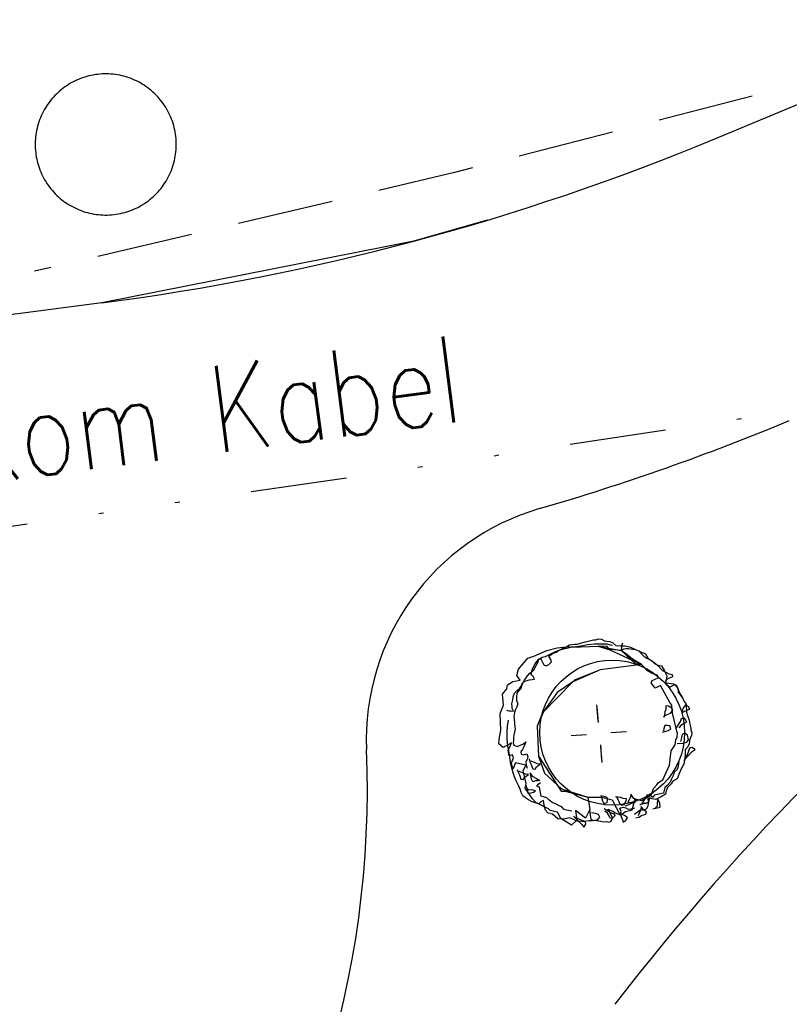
# Model space of a CAD drawing. Extents: x 446005 to 446745, y 447032 to 448234.
# Tile 55 of 127: x 446295 to 446311, y 447341 to 447361. Entities that reach past the tile are written whole.
import ezdxf

# ---------------------------------------------------------------- set-up
doc = ezdxf.new("R2010")
doc.units = 0
doc.header["$LTSCALE"] = 2
doc.header["$MEASUREMENT"] = 0
for name, pattern in [('AUSGEZOGEN', [0]), ('GESTRICH-X2', [1.5, 1, -0.5]), ('GETRENNTX3', [3.25, 1, -0.75, 0, -0.75, 0, -0.75])]:
    doc.linetypes.add(name, pattern=pattern)
for name, color, linetype in [('DB-Autohof', 15, 'CONTINUOUS'), ('FBRTOP', 250, 'AUSGEZOGEN'), ('STROMLTG', 4, 'AUSGEZOGEN'), ('TELEKOM', 4, 'GETRENNTX3')]:
    doc.layers.add(name, color=color, linetype=linetype)
doc.styles.add('ROMANS', font='romans.shx', dxfattribs={"width": 0.8})

msp = doc.modelspace()

# ---------------------------------------------------------------- linework, layer by layer
at = {"layer": 'DB-Autohof', "linetype": 'Continuous'}
for p, q in [((446309.135, 447358.941), (446315.165, 447361.445)), ((446295.872, 447360.157), (446295.83, 447360.137)), ((446295.914, 447360.175), (446295.872, 447360.157)), ((446295.957, 447360.193), (446295.914, 447360.175)), ((446296, 447360.208), (446295.957, 447360.193)), ((446296.044, 447360.223), (446296, 447360.208)), ((446296.088, 447360.236), (446296.044, 447360.223)), ((446296.133, 447360.247), (446296.088, 447360.236)), ((446296.177, 447360.258), (446296.133, 447360.247)), ((446296.223, 447360.267), (446296.177, 447360.258)), ((446296.268, 447360.274), (446296.223, 447360.267)), ((446296.314, 447360.28), (446296.268, 447360.274)), ((446296.36, 447360.285), (446296.314, 447360.28)), ((446296.405, 447360.288), (446296.36, 447360.285)), ((446296.451, 447360.289), (446296.405, 447360.288)), ((446296.497, 447360.29), (446296.451, 447360.289)), ((446296.544, 447360.288), (446296.497, 447360.29)), ((446296.589, 447360.286), (446296.544, 447360.288)), ((446296.635, 447360.282), (446296.589, 447360.286)), ((446296.681, 447360.276), (446296.635, 447360.282)), ((446296.727, 447360.269), (446296.681, 447360.276)), ((446296.772, 447360.261), (446296.727, 447360.269)), ((446296.817, 447360.251), (446296.772, 447360.261)), ((446296.861, 447360.24), (446296.817, 447360.251)), ((446296.906, 447360.227), (446296.861, 447360.24)), ((446296.95, 447360.213), (446296.906, 447360.227)), ((446296.993, 447360.198), (446296.95, 447360.213)), ((446297.036, 447360.181), (446296.993, 447360.198)), ((446297.078, 447360.163), (446297.036, 447360.181)), ((446297.12, 447360.143), (446297.078, 447360.163)), ((446297.161, 447360.123), (446297.12, 447360.143)), ((446295.56, 447359.963), (446295.524, 447359.934)), ((446295.596, 447359.992), (446295.56, 447359.963)), ((446295.633, 447360.019), (446295.596, 447359.992)), ((446295.671, 447360.045), (446295.633, 447360.019)), ((446295.71, 447360.07), (446295.671, 447360.045)), ((446295.749, 447360.094), (446295.71, 447360.07)), ((446295.79, 447360.116), (446295.749, 447360.094)), ((446295.83, 447360.137), (446295.79, 447360.116)), ((446297.202, 447360.101), (446297.161, 447360.123)), ((446297.241, 447360.077), (446297.202, 447360.101)), ((446297.28, 447360.053), (446297.241, 447360.077)), ((446297.318, 447360.027), (446297.28, 447360.053)), ((446297.356, 447360), (446297.318, 447360.027)), ((446297.392, 447359.972), (446297.356, 447360)), ((446297.428, 447359.943), (446297.392, 447359.972)), ((446297.463, 447359.913), (446297.428, 447359.943)), ((446295.333, 447359.735), (446295.305, 447359.698)), ((446295.363, 447359.77), (446295.333, 447359.735)), ((446295.393, 447359.805), (446295.363, 447359.77)), ((446295.424, 447359.839), (446295.393, 447359.805)), ((446295.457, 447359.872), (446295.424, 447359.839)), ((446295.49, 447359.903), (446295.457, 447359.872)), ((446295.524, 447359.934), (446295.49, 447359.903)), ((446297.496, 447359.882), (446297.463, 447359.913)), ((446297.529, 447359.849), (446297.496, 447359.882)), ((446297.561, 447359.816), (446297.529, 447359.849)), ((446297.591, 447359.781), (446297.561, 447359.816)), ((446297.621, 447359.746), (446297.591, 447359.781)), ((446297.649, 447359.71), (446297.621, 447359.746)), ((446295.205, 447359.544), (446295.183, 447359.504)), ((446295.228, 447359.584), (446295.205, 447359.544)), ((446295.253, 447359.623), (446295.228, 447359.584)), ((446295.278, 447359.661), (446295.253, 447359.623)), ((446295.305, 447359.698), (446295.278, 447359.661)), ((446297.677, 447359.673), (446297.649, 447359.71)), ((446297.703, 447359.635), (446297.677, 447359.673)), ((446297.727, 447359.596), (446297.703, 447359.635)), ((446297.751, 447359.556), (446297.727, 447359.596)), ((446297.773, 447359.516), (446297.751, 447359.556)), ((446295.108, 447359.335), (446295.093, 447359.292)), ((446295.125, 447359.378), (446295.108, 447359.335)), ((446295.143, 447359.421), (446295.125, 447359.378)), ((446295.162, 447359.462), (446295.143, 447359.421)), ((446295.183, 447359.504), (446295.162, 447359.462)), ((446297.795, 447359.475), (446297.773, 447359.516)), ((446297.814, 447359.434), (446297.795, 447359.475)), ((446297.833, 447359.392), (446297.814, 447359.434)), ((446297.85, 447359.349), (446297.833, 447359.392)), ((446297.866, 447359.306), (446297.85, 447359.349)), ((446295.055, 447359.159), (446295.045, 447359.114)), ((446295.066, 447359.204), (446295.055, 447359.159)), ((446295.079, 447359.248), (446295.066, 447359.204)), ((446295.093, 447359.292), (446295.079, 447359.248)), ((446297.88, 447359.262), (446297.866, 447359.306)), ((446297.893, 447359.218), (446297.88, 447359.262)), ((446297.905, 447359.173), (446297.893, 447359.218)), ((446297.915, 447359.128), (446297.905, 447359.173)), ((446297.924, 447359.083), (446297.915, 447359.128)), ((446295.02, 447358.932), (446295.017, 447358.886)), ((446295.024, 447358.978), (446295.02, 447358.932)), ((446295.03, 447359.024), (446295.024, 447358.978)), ((446295.037, 447359.069), (446295.03, 447359.024)), ((446295.045, 447359.114), (446295.037, 447359.069)), ((446297.932, 447359.038), (446297.924, 447359.083)), ((446297.938, 447358.992), (446297.932, 447359.038)), ((446297.942, 447358.946), (446297.938, 447358.992)), ((446297.945, 447358.9), (446297.942, 447358.946)), ((446295.017, 447358.886), (446295.016, 447358.84)), ((446295.016, 447358.84), (446295.016, 447358.794)), ((446295.016, 447358.794), (446295.018, 447358.748)), ((446295.018, 447358.748), (446295.021, 447358.702)), ((446297.939, 447358.67), (446297.943, 447358.716)), ((446297.943, 447358.716), (446297.946, 447358.762)), ((446297.947, 447358.854), (446297.945, 447358.9)), ((446297.946, 447358.762), (446297.947, 447358.808)), ((446297.947, 447358.808), (446297.947, 447358.854)), ((446295.021, 447358.702), (446295.026, 447358.656)), ((446295.026, 447358.656), (446295.032, 447358.611)), ((446295.032, 447358.611), (446295.039, 447358.565)), ((446295.039, 447358.565), (446295.048, 447358.52)), ((446295.048, 447358.52), (446295.058, 447358.475)), ((446297.908, 447358.489), (446297.918, 447358.534)), ((446297.918, 447358.534), (446297.927, 447358.579)), ((446297.927, 447358.579), (446297.934, 447358.625)), ((446297.934, 447358.625), (446297.939, 447358.67)), ((446295.058, 447358.475), (446295.07, 447358.43)), ((446295.07, 447358.43), (446295.083, 447358.386)), ((446295.083, 447358.386), (446295.097, 447358.343)), ((446295.097, 447358.343), (446295.113, 447358.299)), ((446297.838, 447358.27), (446297.855, 447358.313)), ((446297.855, 447358.313), (446297.87, 447358.356)), ((446297.87, 447358.356), (446297.884, 447358.4)), ((446297.884, 447358.4), (446297.897, 447358.444)), ((446297.897, 447358.444), (446297.908, 447358.489)), ((446295.113, 447358.299), (446295.13, 447358.257)), ((446295.13, 447358.257), (446295.149, 447358.214)), ((446295.149, 447358.214), (446295.169, 447358.173)), ((446295.169, 447358.173), (446295.19, 447358.132)), ((446295.19, 447358.132), (446295.212, 447358.092)), ((446297.735, 447358.064), (446297.758, 447358.104)), ((446297.758, 447358.104), (446297.78, 447358.145)), ((446297.78, 447358.145), (446297.801, 447358.186)), ((446297.801, 447358.186), (446297.82, 447358.227)), ((446297.82, 447358.227), (446297.838, 447358.27)), ((446295.212, 447358.092), (446295.236, 447358.052)), ((446295.236, 447358.052), (446295.261, 447358.013)), ((446295.261, 447358.013), (446295.287, 447357.976)), ((446295.287, 447357.976), (446295.314, 447357.938)), ((446295.314, 447357.938), (446295.342, 447357.902)), ((446295.342, 447357.902), (446295.372, 447357.867)), ((446297.601, 447357.878), (446297.63, 447357.913)), ((446297.63, 447357.913), (446297.658, 447357.95)), ((446297.658, 447357.95), (446297.685, 447357.987)), ((446297.685, 447357.987), (446297.71, 447358.025)), ((446297.71, 447358.025), (446297.735, 447358.064)), ((446295.372, 447357.867), (446295.402, 447357.832)), ((446295.402, 447357.832), (446295.434, 447357.799)), ((446295.434, 447357.799), (446295.467, 447357.767)), ((446295.467, 447357.767), (446295.501, 447357.735)), ((446295.501, 447357.735), (446295.535, 447357.705)), ((446295.535, 447357.705), (446295.571, 447357.676)), ((446297.404, 447357.685), (446297.439, 447357.714)), ((446297.439, 447357.714), (446297.473, 447357.745)), ((446297.473, 447357.745), (446297.507, 447357.777)), ((446297.507, 447357.777), (446297.539, 447357.809)), ((446297.539, 447357.809), (446297.57, 447357.843)), ((446297.57, 447357.843), (446297.601, 447357.878)), ((446295.571, 447357.676), (446295.607, 447357.648)), ((446295.607, 447357.648), (446295.645, 447357.621)), ((446295.645, 447357.621), (446295.683, 447357.595)), ((446295.683, 447357.595), (446295.722, 447357.571)), ((446295.722, 447357.571), (446295.762, 447357.548)), ((446295.762, 447357.548), (446295.802, 447357.526)), ((446295.802, 447357.526), (446295.843, 447357.505)), ((446295.843, 447357.505), (446295.885, 447357.485)), ((446295.885, 447357.485), (446295.927, 447357.467)), ((446297.049, 447357.473), (446297.091, 447357.491)), ((446297.091, 447357.491), (446297.133, 447357.511)), ((446297.133, 447357.511), (446297.174, 447357.532)), ((446297.174, 447357.532), (446297.214, 447357.555)), ((446297.214, 447357.555), (446297.253, 447357.578)), ((446297.253, 447357.578), (446297.292, 447357.603)), ((446297.292, 447357.603), (446297.33, 447357.629)), ((446297.33, 447357.629), (446297.367, 447357.656)), ((446297.367, 447357.656), (446297.404, 447357.685)), ((446295.927, 447357.467), (446295.97, 447357.451)), ((446295.97, 447357.451), (446296.014, 447357.435)), ((446296.014, 447357.435), (446296.057, 447357.421)), ((446296.057, 447357.421), (446296.102, 447357.409)), ((446296.102, 447357.409), (446296.146, 447357.397)), ((446296.146, 447357.397), (446296.191, 447357.388)), ((446296.191, 447357.388), (446296.237, 447357.379)), ((446296.237, 447357.379), (446296.282, 447357.372)), ((446296.282, 447357.372), (446296.328, 447357.367)), ((446296.328, 447357.367), (446296.374, 447357.362)), ((446296.374, 447357.362), (446296.42, 447357.36)), ((446296.42, 447357.36), (446296.466, 447357.359)), ((446296.466, 447357.359), (446296.512, 447357.359)), ((446296.512, 447357.359), (446296.558, 447357.36)), ((446296.558, 447357.36), (446296.604, 447357.364)), ((446296.604, 447357.364), (446296.65, 447357.368)), ((446296.65, 447357.368), (446296.695, 447357.374)), ((446296.695, 447357.374), (446296.741, 447357.382)), ((446296.741, 447357.382), (446296.786, 447357.39)), ((446296.786, 447357.39), (446296.831, 447357.401)), ((446296.831, 447357.401), (446296.875, 447357.412)), ((446296.875, 447357.412), (446296.919, 447357.425)), ((446296.919, 447357.425), (446296.963, 447357.44)), ((446296.963, 447357.44), (446297.006, 447357.456)), ((446297.006, 447357.456), (446297.049, 447357.473)), ((446304.406, 447357.25), (446302.881, 447356.816)), ((446302.881, 447356.816), (446296.402, 447355.534)), ((446296.402, 447355.534), (446287.774, 447354.413)), ((446296.402, 447355.534), (446287.774, 447354.413)), ((446306.348, 447348.465), (446306.453, 447348.497)), ((446306.453, 447348.497), (446306.536, 447348.516)), ((446306.536, 447348.516), (446306.618, 447348.535)), ((446306.618, 447348.535), (446306.666, 447348.539)), ((446306.666, 447348.539), (446306.712, 447348.555)), ((446306.712, 447348.555), (446306.784, 447348.549)), ((446306.784, 447348.549), (446306.847, 447348.518)), ((446306.847, 447348.518), (446306.896, 447348.51)), ((446306.896, 447348.51), (446306.956, 447348.503)), ((446306.956, 447348.503), (446307.019, 447348.473)), ((446305.375, 447348.199), (446305.646, 447348.315)), ((446305.646, 447348.315), (446305.863, 447348.368)), ((446305.784, 447348.276), (446305.863, 447348.306)), ((446305.784, 447348.276), (446305.863, 447348.306)), ((446305.837, 447348.278), (446305.905, 447348.32)), ((446305.863, 447348.368), (446306.094, 447348.399)), ((446305.863, 447348.306), (446305.942, 447348.336)), ((446305.863, 447348.306), (446305.942, 447348.336)), ((446305.905, 447348.32), (446305.985, 447348.362)), ((446305.942, 447348.336), (446306.023, 447348.354)), ((446305.942, 447348.336), (446306.023, 447348.354)), ((446305.985, 447348.362), (446306.055, 447348.392)), ((446306.023, 447348.354), (446306.091, 447348.371)), ((446306.023, 447348.354), (446306.091, 447348.371)), ((446306.055, 447348.392), (446306.111, 447348.433)), ((446306.091, 447348.371), (446306.16, 447348.389)), ((446306.091, 447348.371), (446306.16, 447348.389)), ((446306.094, 447348.399), (446306.16, 447348.384)), ((446306.111, 447348.433), (446306.171, 447348.438)), ((446306.16, 447348.389), (446306.264, 447348.398)), ((446306.16, 447348.389), (446306.264, 447348.398)), ((446306.16, 447348.384), (446306.531, 447348.397)), ((446306.171, 447348.438), (446306.23, 447348.443)), ((446306.23, 447348.443), (446306.278, 447348.447)), ((446306.264, 447348.398), (446306.391, 447348.42)), ((446306.264, 447348.398), (446306.391, 447348.42)), ((446306.278, 447348.447), (446306.348, 447348.465)), ((446306.391, 447348.42), (446306.494, 447348.44)), ((446306.391, 447348.42), (446306.494, 447348.44)), ((446306.494, 447348.44), (446306.634, 447348.452)), ((446306.494, 447348.44), (446306.634, 447348.452)), ((446306.531, 447348.397), (446306.713, 447348.404)), ((446306.634, 447348.452), (446306.774, 447348.452)), ((446306.634, 447348.452), (446306.774, 447348.452)), ((446306.713, 447348.404), (446306.953, 447348.331)), ((446306.901, 447348.397), (446306.713, 447348.404)), ((446306.713, 447348.404), (446307.188, 447348.315)), ((446306.774, 447348.452), (446306.891, 447348.45)), ((446306.774, 447348.452), (446306.891, 447348.45)), ((446306.891, 447348.45), (446306.962, 447348.433)), ((446306.891, 447348.45), (446306.962, 447348.433)), ((446306.953, 447348.331), (446306.901, 447348.397)), ((446306.999, 447348.335), (446306.953, 447348.331)), ((446306.953, 447348.331), (446307.61, 447348.024)), ((446306.962, 447348.433), (446307.01, 447348.425)), ((446306.962, 447348.433), (446307.01, 447348.425)), ((446307.188, 447348.315), (446306.999, 447348.335)), ((446307.019, 447348.473), (446307.083, 447348.418)), ((446307.083, 447348.418), (446307.167, 447348.413)), ((446307.167, 447348.413), (446307.264, 447348.409)), ((446307.312, 447348.232), (446307.188, 447348.315)), ((446307.188, 447348.315), (446307.482, 447348.046)), ((446307.201, 447348.371), (446307.194, 447348.323)), ((446307.201, 447348.371), (446307.194, 447348.323)), ((446307.194, 447348.323), (446307.25, 447348.351)), ((446307.194, 447348.323), (446307.25, 447348.351)), ((446307.217, 447348.466), (446307.197, 447348.417)), ((446307.217, 447348.466), (446307.197, 447348.417)), ((446307.197, 447348.417), (446307.201, 447348.371)), ((446307.197, 447348.417), (446307.201, 447348.371)), ((446307.25, 447348.351), (446307.296, 447348.355)), ((446307.25, 447348.351), (446307.296, 447348.355)), ((446307.264, 447348.409), (446307.385, 447348.384)), ((446307.296, 447348.355), (446307.342, 447348.359)), ((446307.296, 447348.355), (446307.342, 447348.359)), ((446307.342, 447348.359), (446307.426, 447348.343)), ((446307.342, 447348.359), (446307.426, 447348.343)), ((446307.385, 447348.384), (446307.486, 447348.332)), ((446307.426, 447348.343), (446307.485, 447348.336)), ((446307.426, 447348.343), (446307.485, 447348.336)), ((446307.485, 447348.336), (446307.557, 447348.307)), ((446307.485, 447348.336), (446307.557, 447348.307)), ((446307.486, 447348.332), (446307.61, 447348.283)), ((446307.557, 447348.307), (446307.608, 447348.253)), ((446307.557, 447348.307), (446307.608, 447348.253)), ((446307.61, 447348.283), (446307.697, 447348.242)), ((446305.059, 447347.927), (446305.25, 447348.153)), ((446305.25, 447348.153), (446305.375, 447348.199)), ((446305.396, 447348.021), (446305.438, 447348.083)), ((446305.396, 447348.021), (446305.438, 447348.083)), ((446305.438, 447348.083), (446305.48, 447348.133)), ((446305.438, 447348.083), (446305.48, 447348.133)), ((446305.459, 447348.067), (446305.477, 447348.14)), ((446305.477, 447348.14), (446305.524, 447348.144)), ((446305.48, 447348.133), (446305.547, 447348.174)), ((446305.48, 447348.133), (446305.547, 447348.174)), ((446305.524, 447348.144), (446305.554, 447348.075)), ((446305.547, 447348.174), (446305.616, 447348.191)), ((446305.547, 447348.174), (446305.616, 447348.191)), ((446305.616, 447348.191), (446305.672, 447348.219)), ((446305.616, 447348.191), (446305.672, 447348.219)), ((446305.672, 447348.219), (446305.784, 447348.276)), ((446305.672, 447348.219), (446305.784, 447348.276)), ((446305.688, 447348.194), (446305.733, 447348.233)), ((446305.73, 447348.125), (446305.688, 447348.194)), ((446305.69, 447348.026), (446305.746, 447348.079)), ((446305.746, 447348.079), (446305.73, 447348.125)), ((446305.733, 447348.233), (446305.778, 447348.261)), ((446305.778, 447348.261), (446305.837, 447348.278)), ((446307.425, 447348.137), (446307.312, 447348.232)), ((446307.61, 447348.024), (446307.425, 447348.137)), ((446307.608, 447348.253), (446307.66, 447348.199)), ((446307.608, 447348.253), (446307.66, 447348.199)), ((446307.66, 447348.199), (446307.721, 447348.157)), ((446307.66, 447348.199), (446307.721, 447348.157)), ((446307.697, 447348.242), (446307.752, 447348.151)), ((446307.721, 447348.157), (446307.819, 447348.107)), ((446307.721, 447348.157), (446307.819, 447348.107)), ((446307.752, 447348.151), (446307.803, 447348.119)), ((446307.803, 447348.119), (446307.881, 447348.042)), ((446307.819, 447348.107), (446307.906, 447348.044)), ((446307.819, 447348.107), (446307.906, 447348.044)), ((446305.023, 447347.796), (446305.059, 447347.927)), ((446305.287, 447347.837), (446305.376, 447347.916)), ((446305.32, 447347.816), (446305.337, 447347.888)), ((446305.32, 447347.816), (446305.337, 447347.888)), ((446305.337, 447347.888), (446305.356, 447347.948)), ((446305.337, 447347.888), (446305.356, 447347.948)), ((446305.356, 447347.948), (446305.396, 447348.021)), ((446305.356, 447347.948), (446305.396, 447348.021)), ((446305.376, 447347.916), (446305.428, 447348.004)), ((446305.428, 447348.004), (446305.459, 447348.067)), ((446305.554, 447348.075), (446305.583, 447348.017)), ((446305.583, 447348.017), (446305.633, 447347.997)), ((446305.633, 447347.997), (446305.69, 447348.026)), ((446306.757, 447347.913), (446306.189, 447347.661)), ((446306.757, 447347.913), (446306.218, 447347.701)), ((446307.61, 447348.024), (446306.757, 447347.913)), ((446307.61, 447348.024), (446306.757, 447347.913)), ((446307.482, 447348.046), (446307.61, 447348.024)), ((446307.737, 447347.894), (446307.61, 447348.024)), ((446307.823, 447347.843), (446307.737, 447347.894)), ((446307.881, 447348.042), (446307.956, 447348.012)), ((446307.906, 447348.044), (446307.956, 447348.002)), ((446307.906, 447348.044), (446307.956, 447348.002)), ((446307.956, 447348.012), (446308.029, 447347.994)), ((446307.956, 447348.002), (446308.034, 447347.915)), ((446307.956, 447348.002), (446308.034, 447347.915)), ((446308.029, 447347.994), (446308.085, 447347.903)), ((446308.034, 447347.915), (446308.12, 447347.863)), ((446308.034, 447347.915), (446308.12, 447347.863)), ((446308.085, 447347.903), (446308.113, 447347.845)), ((446304.829, 447347.604), (446304.94, 447347.672)), ((446304.94, 447347.672), (446305.09, 447347.696)), ((446305.09, 447347.696), (446305.023, 447347.796)), ((446305.126, 447347.625), (446305.191, 447347.677)), ((446305.126, 447347.625), (446305.191, 447347.677)), ((446305.127, 447347.596), (446305.179, 447347.696)), ((446305.179, 447347.696), (446305.243, 447347.785)), ((446305.191, 447347.677), (446305.237, 447347.692)), ((446305.191, 447347.677), (446305.237, 447347.692)), ((446305.237, 447347.692), (446305.282, 447347.708)), ((446305.237, 447347.692), (446305.282, 447347.708)), ((446305.243, 447347.785), (446305.287, 447347.837)), ((446305.282, 447347.708), (446305.34, 447347.713)), ((446305.282, 447347.708), (446305.34, 447347.713)), ((446305.359, 447347.773), (446305.32, 447347.816)), ((446305.359, 447347.773), (446305.32, 447347.816)), ((446305.34, 447347.713), (446305.387, 447347.717)), ((446305.34, 447347.713), (446305.387, 447347.717)), ((446305.387, 447347.717), (446305.359, 447347.773)), ((446305.387, 447347.717), (446305.359, 447347.773)), ((446306.218, 447347.701), (446306.189, 447347.661)), ((446307.817, 447347.644), (446307.836, 447347.692)), ((446307.956, 447347.795), (446307.823, 447347.843)), ((446307.836, 447347.692), (446307.96, 447347.749)), ((446307.96, 447347.749), (446307.956, 447347.795)), ((446308.124, 447347.714), (446308.106, 447347.653)), ((446308.113, 447347.845), (446308.142, 447347.788)), ((446308.133, 447347.713), (446308.113, 447347.664)), ((446308.133, 447347.713), (446308.113, 447347.664)), ((446308.12, 447347.863), (446308.181, 447347.833)), ((446308.12, 447347.863), (446308.181, 447347.833)), ((446308.142, 447347.788), (446308.124, 447347.714)), ((446308.189, 447347.741), (446308.133, 447347.713)), ((446308.189, 447347.741), (446308.133, 447347.713)), ((446308.181, 447347.833), (446308.252, 447347.816)), ((446308.181, 447347.833), (446308.252, 447347.816)), ((446308.256, 447347.77), (446308.189, 447347.741)), ((446308.256, 447347.77), (446308.189, 447347.741)), ((446308.252, 447347.816), (446308.256, 447347.77)), ((446308.252, 447347.816), (446308.256, 447347.77)), ((446304.727, 447347.409), (446304.817, 447347.517)), ((446304.817, 447347.517), (446304.829, 447347.604)), ((446304.973, 447347.427), (446305.029, 447347.48)), ((446305.068, 447347.484), (446305.023, 447347.43)), ((446305.068, 447347.484), (446305.023, 447347.43)), ((446305.029, 447347.48), (446305.084, 447347.532)), ((446305.114, 447347.537), (446305.068, 447347.484)), ((446305.114, 447347.537), (446305.068, 447347.484)), ((446305.084, 447347.532), (446305.127, 447347.596)), ((446305.118, 447347.577), (446305.114, 447347.537)), ((446305.118, 447347.577), (446305.114, 447347.537)), ((446305.118, 447347.577), (446305.126, 447347.625)), ((446305.118, 447347.577), (446305.126, 447347.625)), ((446306.189, 447347.661), (446305.555, 447347.021)), ((446306.189, 447347.661), (446305.864, 447347.442)), ((446307.896, 447347.533), (446307.817, 447347.644)), ((446308.008, 447347.59), (446307.896, 447347.533)), ((446308.202, 447347.232), (446308.008, 447347.59)), ((446308.106, 447347.653), (446308.179, 447347.635)), ((446308.113, 447347.664), (446308.141, 447347.608)), ((446308.113, 447347.664), (446308.141, 447347.608)), ((446308.141, 447347.608), (446308.193, 447347.554)), ((446308.141, 447347.608), (446308.193, 447347.554)), ((446308.179, 447347.635), (446308.276, 447347.619)), ((446308.193, 447347.554), (446308.238, 447347.57)), ((446308.193, 447347.554), (446308.238, 447347.57)), ((446308.238, 447347.57), (446308.305, 447347.61)), ((446308.238, 447347.57), (446308.305, 447347.61)), ((446308.276, 447347.619), (446308.339, 447347.589)), ((446308.305, 447347.61), (446308.343, 447347.567)), ((446308.305, 447347.61), (446308.343, 447347.567)), ((446308.339, 447347.589), (446308.367, 447347.531)), ((446308.343, 447347.567), (446308.37, 447347.522)), ((446308.343, 447347.567), (446308.37, 447347.522)), ((446308.367, 447347.531), (446308.374, 447347.448)), ((446308.37, 447347.522), (446308.387, 447347.465)), ((446308.37, 447347.522), (446308.387, 447347.465)), ((446308.387, 447347.465), (446308.427, 447347.398)), ((446308.387, 447347.465), (446308.427, 447347.398)), ((446304.746, 447347.179), (446304.727, 447347.409)), ((446304.92, 447347.207), (446304.937, 447347.292)), ((446304.937, 447347.292), (446304.944, 447347.353)), ((446304.944, 447347.353), (446304.973, 447347.427)), ((446305.023, 447347.43), (446305.013, 447347.346)), ((446305.023, 447347.43), (446305.013, 447347.346)), ((446305.013, 447347.346), (446305.019, 447347.28)), ((446305.013, 447347.346), (446305.019, 447347.28)), ((446305.019, 447347.28), (446305.042, 447347.199)), ((446305.019, 447347.28), (446305.042, 447347.199)), ((446305.864, 447347.442), (446305.581, 447347.056)), ((446308.374, 447347.448), (446308.415, 447347.391)), ((446308.415, 447347.391), (446308.456, 447347.335)), ((446308.427, 447347.398), (446308.469, 447347.32)), ((446308.427, 447347.398), (446308.469, 447347.32)), ((446308.469, 447347.32), (446308.498, 447347.252)), ((446308.469, 447347.32), (446308.498, 447347.252)), ((446304.677, 447347.007), (446304.746, 447347.179)), ((446304.811, 447347.078), (446304.86, 447347.058)), ((446304.86, 447347.058), (446304.908, 447347.062)), ((446304.908, 447347.062), (446304.957, 447347.054)), ((446304.924, 447347.159), (446304.92, 447347.207)), ((446304.928, 447347.112), (446304.924, 447347.159)), ((446304.957, 447347.054), (446304.928, 447347.112)), ((446304.986, 447347.078), (446304.974, 447347.027)), ((446304.986, 447347.078), (446304.974, 447347.027)), ((446305.015, 447347.13), (446304.986, 447347.078)), ((446305.015, 447347.13), (446304.986, 447347.078)), ((446305.042, 447347.199), (446305.015, 447347.13)), ((446305.042, 447347.199), (446305.015, 447347.13)), ((446305.581, 447347.056), (446305.443, 447346.743)), ((446306.716, 447346.86), (446306.688, 447347.188)), ((446306.719, 447346.818), (446306.693, 447347.138)), ((446308.117, 447347.091), (446308.097, 447347.041)), ((446308.122, 447347.163), (446308.117, 447347.091)), ((446308.171, 447347.155), (446308.122, 447347.163)), ((446308.247, 447347.114), (446308.171, 447347.155)), ((446308.241, 447347.177), (446308.202, 447347.232)), ((446308.219, 447347.015), (446308.262, 447347.067)), ((446308.255, 447347.014), (446308.241, 447347.177)), ((446308.262, 447347.067), (446308.247, 447347.114)), ((446308.465, 447347.084), (446308.457, 447347.035)), ((446308.484, 447347.133), (446308.465, 447347.084)), ((446308.469, 447347.036), (446308.573, 447347.081)), ((446308.528, 447347.185), (446308.484, 447347.133)), ((446308.498, 447347.252), (446308.538, 447347.197)), ((446308.498, 447347.252), (446308.538, 447347.197)), ((446308.592, 447347.142), (446308.528, 447347.185)), ((446308.538, 447347.197), (446308.543, 447347.139)), ((446308.538, 447347.197), (446308.543, 447347.139)), ((446308.543, 447347.139), (446308.547, 447347.081)), ((446308.543, 447347.139), (446308.547, 447347.081)), ((446308.547, 447347.081), (446308.551, 447347.035)), ((446308.547, 447347.081), (446308.551, 447347.035)), ((446308.573, 447347.081), (446308.619, 447347.097)), ((446308.619, 447347.097), (446308.592, 447347.142)), ((446304.69, 447346.659), (446304.677, 447347.007)), ((446304.845, 447346.817), (446304.853, 447346.866)), ((446304.974, 447347.027), (446304.964, 447346.944)), ((446304.974, 447347.027), (446304.964, 447346.944)), ((446304.964, 447346.944), (446304.968, 447346.894)), ((446304.964, 447346.944), (446304.968, 447346.894)), ((446304.968, 447346.894), (446304.977, 447346.795)), ((446304.968, 447346.894), (446304.977, 447346.795)), ((446305.555, 447347.021), (446305.443, 447346.743)), ((446308.069, 447346.943), (446308.149, 447346.986)), ((446308.09, 447346.981), (446308.082, 447346.932)), ((446308.097, 447347.041), (446308.09, 447346.981)), ((446308.149, 447346.986), (446308.219, 447347.015)), ((446308.345, 447346.636), (446308.255, 447347.014)), ((446308.425, 447346.841), (446308.444, 447346.902)), ((446308.444, 447346.902), (446308.49, 447346.918)), ((446308.49, 447346.918), (446308.53, 447346.874)), ((446308.53, 447346.874), (446308.546, 447346.827)), ((446308.551, 447347.035), (446308.569, 447346.966)), ((446308.551, 447347.035), (446308.569, 447346.966)), ((446308.569, 447346.966), (446308.601, 447346.864)), ((446308.569, 447346.966), (446308.601, 447346.864)), ((446308.601, 447346.864), (446308.619, 447346.784)), ((446308.601, 447346.864), (446308.619, 447346.784)), ((446304.655, 447346.474), (446304.69, 447346.659)), ((446304.825, 447346.624), (446304.827, 447346.744)), ((446304.827, 447346.744), (446304.845, 447346.817)), ((446304.986, 447346.68), (446304.963, 447346.561)), ((446304.986, 447346.68), (446304.963, 447346.561)), ((446304.977, 447346.795), (446304.982, 447346.729)), ((446304.977, 447346.795), (446304.982, 447346.729)), ((446304.982, 447346.729), (446304.986, 447346.68)), ((446304.982, 447346.729), (446304.986, 447346.68)), ((446305.443, 447346.743), (446305.474, 447346.121)), ((446305.443, 447346.743), (446305.474, 447346.121)), ((446308.048, 447346.618), (446308.165, 447346.651)), ((446308.078, 447346.692), (446308.07, 447346.644)), ((446308.097, 447346.754), (446308.078, 447346.692)), ((446308.156, 447346.759), (446308.097, 447346.754)), ((446308.205, 447346.751), (446308.156, 447346.759)), ((446308.165, 447346.651), (446308.223, 447346.68)), ((446308.223, 447346.68), (446308.205, 447346.751)), ((446308.33, 447346.689), (446308.425, 447346.841)), ((446308.432, 447346.758), (446308.388, 447346.706)), ((446308.5, 447346.799), (446308.432, 447346.758)), ((446308.546, 447346.827), (446308.5, 447346.799)), ((446308.619, 447346.784), (446308.637, 447346.703)), ((446308.619, 447346.784), (446308.637, 447346.703)), ((446308.637, 447346.703), (446308.641, 447346.657)), ((446308.637, 447346.703), (446308.641, 447346.657)), ((446308.641, 447346.657), (446308.657, 447346.611)), ((446308.641, 447346.657), (446308.657, 447346.611)), ((446304.647, 447346.373), (446304.655, 447346.474)), ((446304.825, 447346.48), (446304.825, 447346.624)), ((446304.837, 447346.337), (446304.825, 447346.48)), ((446304.956, 447346.445), (446304.944, 447346.394)), ((446304.956, 447346.445), (446304.944, 447346.394)), ((446304.963, 447346.561), (446304.952, 447346.494)), ((446304.963, 447346.561), (446304.952, 447346.494)), ((446304.952, 447346.494), (446304.956, 447346.445)), ((446304.952, 447346.494), (446304.956, 447346.445)), ((446306.473, 447346.566), (446306.153, 447346.539)), ((446306.473, 447346.566), (446306.153, 447346.539)), ((446306.975, 447346.608), (446307.303, 447346.635)), ((446308.31, 447346.353), (446308.325, 447346.459)), ((446308.325, 447346.459), (446308.355, 447346.52)), ((446308.36, 447346.591), (446308.345, 447346.636)), ((446308.355, 447346.52), (446308.36, 447346.591)), ((446308.441, 447346.507), (446308.424, 447346.422)), ((446308.46, 447346.568), (446308.441, 447346.507)), ((446308.517, 447346.597), (446308.46, 447346.568)), ((446308.569, 447346.553), (446308.517, 447346.597)), ((446308.557, 447346.409), (446308.589, 447346.459)), ((446308.589, 447346.459), (446308.569, 447346.553)), ((446308.621, 447346.48), (446308.613, 447346.433)), ((446308.621, 447346.48), (446308.613, 447346.433)), ((446308.651, 447346.541), (446308.621, 447346.48)), ((446308.651, 447346.541), (446308.621, 447346.48)), ((446308.657, 447346.611), (446308.651, 447346.541)), ((446308.657, 447346.611), (446308.651, 447346.541)), ((446304.736, 447346.298), (446304.647, 447346.373)), ((446304.911, 447346.395), (446304.736, 447346.298)), ((446304.858, 447346.231), (446304.837, 447346.337)), ((446304.841, 447346.24), (446304.911, 447346.395)), ((446304.867, 447346.126), (446304.841, 447346.24)), ((446304.944, 447346.394), (446304.964, 447346.346)), ((446304.944, 447346.394), (446304.964, 447346.346)), ((446304.964, 447346.346), (446305.033, 447346.318)), ((446304.964, 447346.346), (446305.033, 447346.318)), ((446305.033, 447346.318), (446305.161, 447346.379)), ((446305.033, 447346.318), (446305.161, 447346.379)), ((446305.138, 447346.26), (446305.109, 447346.208)), ((446305.138, 447346.26), (446305.109, 447346.208)), ((446305.166, 447346.313), (446305.138, 447346.26)), ((446305.166, 447346.313), (446305.138, 447346.26)), ((446305.161, 447346.379), (446305.208, 447346.416)), ((446305.161, 447346.379), (446305.208, 447346.416)), ((446305.208, 447346.416), (446305.166, 447346.313)), ((446305.208, 447346.416), (446305.166, 447346.313)), ((446306.758, 447346.355), (446306.785, 447346.035)), ((446306.759, 447346.315), (446306.787, 447345.988)), ((446308.227, 447346.229), (446308.31, 447346.353)), ((446308.356, 447346.38), (446308.475, 447346.39)), ((446308.475, 447346.39), (446308.557, 447346.409)), ((446308.524, 447346.25), (446308.519, 447346.168)), ((446308.524, 447346.25), (446308.519, 447346.168)), ((446308.577, 447346.313), (446308.524, 447346.25)), ((446308.577, 447346.313), (446308.524, 447346.25)), ((446308.595, 447346.244), (446308.576, 447346.183)), ((446308.607, 447346.373), (446308.577, 447346.313)), ((446308.607, 447346.373), (446308.577, 447346.313)), ((446308.615, 447346.294), (446308.595, 447346.244)), ((446308.613, 447346.433), (446308.607, 447346.373)), ((446308.613, 447346.433), (446308.607, 447346.373)), ((446308.662, 447346.298), (446308.615, 447346.294)), ((446308.726, 447346.255), (446308.662, 447346.298)), ((446308.669, 447346.214), (446308.726, 447346.255)), ((446304.881, 447346.101), (446304.858, 447346.231)), ((446304.932, 447346.148), (446304.867, 447346.126)), ((446304.889, 447345.994), (446304.881, 447346.101)), ((446304.912, 447345.98), (446304.954, 447346.083)), ((446304.954, 447346.083), (446304.932, 447346.148)), ((446305.109, 447346.208), (446305.113, 447346.159)), ((446305.109, 447346.208), (446305.113, 447346.159)), ((446305.113, 447346.159), (446305.164, 447346.146)), ((446305.113, 447346.159), (446305.164, 447346.146)), ((446305.164, 447346.146), (446305.228, 447346.168)), ((446305.164, 447346.146), (446305.228, 447346.168)), ((446305.238, 447346.053), (446305.209, 447346.001)), ((446305.238, 447346.053), (446305.209, 447346.001)), ((446305.228, 447346.168), (446305.25, 447346.104)), ((446305.228, 447346.168), (446305.25, 447346.104)), ((446305.25, 447346.104), (446305.238, 447346.053)), ((446305.25, 447346.104), (446305.238, 447346.053)), ((446305.278, 447346.061), (446305.295, 447346.004)), ((446305.278, 447346.061), (446305.295, 447346.004)), ((446305.474, 447346.121), (446305.599, 447345.766)), ((446305.474, 447346.121), (446305.944, 447345.396)), ((446308.193, 447345.934), (446308.227, 447346.229)), ((446308.515, 447346.074), (446308.49, 447345.955)), ((446308.515, 447346.074), (446308.49, 447345.955)), ((446308.493, 447346.032), (446308.669, 447346.214)), ((446308.519, 447346.168), (446308.515, 447346.074)), ((446308.519, 447346.168), (446308.515, 447346.074)), ((446308.545, 447346.12), (446308.525, 447346.071)), ((446308.576, 447346.183), (446308.545, 447346.12)), ((446304.907, 447345.924), (446304.889, 447345.994)), ((446304.925, 447345.853), (446304.907, 447345.924)), ((446304.94, 447345.85), (446304.912, 447345.98)), ((446304.944, 447345.771), (446304.925, 447345.853)), ((446304.998, 447345.983), (446304.94, 447345.85)), ((446305.213, 447345.931), (446304.998, 447345.983)), ((446305.033, 447345.846), (446305.05, 447345.789)), ((446305.033, 447345.846), (446305.05, 447345.789)), ((446305.153, 447345.812), (446305.213, 447345.931)), ((446305.209, 447346.001), (446305.215, 447345.935)), ((446305.209, 447346.001), (446305.215, 447345.935)), ((446305.215, 447345.935), (446305.237, 447345.87)), ((446305.215, 447345.935), (446305.237, 447345.87)), ((446305.295, 447346.004), (446305.323, 447345.947)), ((446305.295, 447346.004), (446305.323, 447345.947)), ((446305.39, 447345.988), (446305.317, 447346.017)), ((446305.39, 447345.988), (446305.317, 447346.017)), ((446305.323, 447345.947), (446305.338, 447345.902)), ((446305.323, 447345.947), (446305.338, 447345.902)), ((446305.338, 447345.902), (446305.354, 447345.857)), ((446305.338, 447345.902), (446305.354, 447345.857)), ((446305.354, 447345.857), (446305.401, 447345.849)), ((446305.354, 447345.857), (446305.401, 447345.849)), ((446305.451, 447345.958), (446305.39, 447345.988)), ((446305.451, 447345.958), (446305.39, 447345.988)), ((446305.401, 447345.849), (446305.432, 447345.898)), ((446305.401, 447345.849), (446305.432, 447345.898)), ((446305.432, 447345.898), (446305.51, 447345.951)), ((446305.432, 447345.898), (446305.51, 447345.951)), ((446305.51, 447345.951), (446305.451, 447345.958)), ((446305.51, 447345.951), (446305.451, 447345.958)), ((446308.055, 447345.631), (446308.193, 447345.934)), ((446308.351, 447345.841), (446308.293, 447345.784)), ((446308.368, 447345.884), (446308.351, 447345.841)), ((446308.375, 447345.926), (446308.368, 447345.884)), ((446308.39, 447346), (446308.375, 447345.926)), ((446308.44, 447345.857), (446308.391, 447345.736)), ((446308.44, 447345.857), (446308.391, 447345.736)), ((446308.49, 447345.955), (446308.44, 447345.857)), ((446308.49, 447345.955), (446308.44, 447345.857)), ((446304.975, 447345.69), (446304.944, 447345.771)), ((446305.006, 447345.609), (446304.975, 447345.69)), ((446305.05, 447345.789), (446305.078, 447345.733)), ((446305.05, 447345.789), (446305.078, 447345.733)), ((446305.144, 447345.774), (446305.072, 447345.802)), ((446305.144, 447345.774), (446305.072, 447345.802)), ((446305.078, 447345.733), (446305.093, 447345.687)), ((446305.078, 447345.733), (446305.093, 447345.687)), ((446305.093, 447345.687), (446305.109, 447345.642)), ((446305.093, 447345.687), (446305.109, 447345.642)), ((446305.109, 447345.642), (446305.156, 447345.634)), ((446305.109, 447345.642), (446305.156, 447345.634)), ((446305.205, 447345.744), (446305.144, 447345.774)), ((446305.205, 447345.744), (446305.144, 447345.774)), ((446305.22, 447345.55), (446305.153, 447345.812)), ((446305.156, 447345.634), (446305.187, 447345.684)), ((446305.156, 447345.634), (446305.187, 447345.684)), ((446305.187, 447345.684), (446305.264, 447345.737)), ((446305.187, 447345.684), (446305.264, 447345.737)), ((446305.264, 447345.737), (446305.205, 447345.744)), ((446305.264, 447345.737), (446305.205, 447345.744)), ((446305.291, 447345.77), (446305.343, 447345.704)), ((446305.291, 447345.77), (446305.343, 447345.704)), ((446305.321, 447345.69), (446305.306, 447345.736)), ((446305.321, 447345.69), (446305.306, 447345.736)), ((446305.325, 447345.644), (446305.321, 447345.69)), ((446305.325, 447345.644), (446305.321, 447345.69)), ((446305.353, 447345.588), (446305.325, 447345.644)), ((446305.353, 447345.588), (446305.325, 447345.644)), ((446305.343, 447345.704), (446305.429, 447345.653)), ((446305.343, 447345.704), (446305.429, 447345.653)), ((446305.429, 447345.653), (446305.503, 447345.612)), ((446305.429, 447345.653), (446305.503, 447345.612)), ((446305.599, 447345.766), (446305.954, 447345.438)), ((446307.966, 447345.576), (446308.055, 447345.631)), ((446308.241, 447345.665), (446308.206, 447345.579)), ((446308.277, 447345.731), (446308.241, 447345.665)), ((446308.352, 447345.651), (446308.263, 447345.597)), ((446308.352, 447345.651), (446308.263, 447345.597)), ((446308.293, 447345.784), (446308.277, 447345.731)), ((446308.391, 447345.736), (446308.352, 447345.651)), ((446308.391, 447345.736), (446308.352, 447345.651)), ((446305.063, 447345.494), (446305.006, 447345.609)), ((446305.092, 447345.436), (446305.063, 447345.494)), ((446305.11, 447345.366), (446305.092, 447345.436)), ((446305.198, 447345.457), (446305.22, 447345.55)), ((446305.348, 447345.236), (446305.198, 447345.457)), ((446305.216, 447345.501), (446305.252, 447345.352)), ((446305.216, 447345.501), (446305.252, 447345.352)), ((446305.271, 447345.412), (446305.232, 447345.456)), ((446305.271, 447345.412), (446305.232, 447345.456)), ((446305.34, 447345.418), (446305.271, 447345.412)), ((446305.34, 447345.418), (446305.271, 447345.412)), ((446305.412, 447345.401), (446305.34, 447345.418)), ((446305.412, 447345.401), (446305.34, 447345.418)), ((446305.41, 447345.604), (446305.353, 447345.588)), ((446305.41, 447345.604), (446305.353, 447345.588)), ((446305.456, 447345.608), (446305.41, 447345.604)), ((446305.456, 447345.608), (446305.41, 447345.604)), ((446305.442, 447345.494), (446305.478, 447345.548)), ((446305.442, 447345.494), (446305.478, 447345.548)), ((446305.494, 447345.478), (446305.442, 447345.494)), ((446305.494, 447345.478), (446305.442, 447345.494)), ((446305.503, 447345.612), (446305.456, 447345.608)), ((446305.503, 447345.612), (446305.456, 447345.608)), ((446305.478, 447345.548), (446305.517, 447345.571)), ((446305.478, 447345.548), (446305.517, 447345.571)), ((446305.53, 447345.288), (446305.494, 447345.478)), ((446305.53, 447345.288), (446305.494, 447345.478)), ((446305.954, 447345.438), (446306.497, 447345.267)), ((446307.813, 447345.307), (446307.86, 447345.451)), ((446307.86, 447345.451), (446307.935, 447345.527)), ((446307.935, 447345.527), (446307.966, 447345.576)), ((446308.101, 447345.466), (446308.07, 447345.349)), ((446308.15, 447345.512), (446308.101, 447345.466)), ((446308.156, 447345.471), (446308.127, 447345.399)), ((446308.156, 447345.471), (446308.127, 447345.399)), ((446308.206, 447345.579), (446308.15, 447345.512)), ((446308.232, 447345.548), (446308.156, 447345.471)), ((446308.232, 447345.548), (446308.156, 447345.471)), ((446308.263, 447345.597), (446308.232, 447345.548)), ((446308.263, 447345.597), (446308.232, 447345.548)), ((446305.151, 447345.297), (446305.11, 447345.366)), ((446305.203, 447345.254), (446305.151, 447345.297)), ((446305.266, 447345.211), (446305.203, 447345.254)), ((446305.252, 447345.352), (446305.322, 447345.358)), ((446305.252, 447345.352), (446305.322, 447345.358)), ((446305.322, 447345.358), (446305.367, 447345.374)), ((446305.322, 447345.358), (446305.367, 447345.374)), ((446305.42, 447345.154), (446305.348, 447345.236)), ((446305.367, 447345.374), (446305.412, 447345.401)), ((446305.367, 447345.374), (446305.412, 447345.401)), ((446305.645, 447345.257), (446305.53, 447345.288)), ((446305.645, 447345.257), (446305.53, 447345.288)), ((446305.689, 447345.21), (446305.645, 447345.257)), ((446305.689, 447345.21), (446305.645, 447345.257)), ((446305.944, 447345.396), (446306.025, 447345.39)), ((446306.025, 447345.39), (446306.497, 447345.267)), ((446306.497, 447345.267), (446306.788, 447345.268)), ((446306.497, 447345.267), (446306.541, 447345.013)), ((446306.768, 447345.309), (446306.801, 447345.195)), ((446306.768, 447345.309), (446306.801, 447345.195)), ((446306.788, 447345.268), (446307.003, 447345.216)), ((446306.84, 447345.28), (446306.793, 447345.287)), ((446306.84, 447345.28), (446306.793, 447345.287)), ((446306.9, 447345.261), (446306.84, 447345.28)), ((446306.9, 447345.261), (446306.84, 447345.28)), ((446306.905, 447345.203), (446306.9, 447345.261)), ((446306.905, 447345.203), (446306.9, 447345.261)), ((446307.003, 447345.216), (446307.171, 447344.891)), ((446307.122, 447345.268), (446307.074, 447345.276)), ((446307.122, 447345.268), (446307.074, 447345.276)), ((446307.085, 447345.288), (446307.127, 447345.21)), ((446307.085, 447345.288), (446307.127, 447345.21)), ((446307.181, 447345.261), (446307.122, 447345.268)), ((446307.181, 447345.261), (446307.122, 447345.268)), ((446307.229, 447345.242), (446307.181, 447345.261)), ((446307.229, 447345.242), (446307.181, 447345.261)), ((446307.3, 447345.236), (446307.229, 447345.242)), ((446307.3, 447345.236), (446307.229, 447345.242)), ((446307.292, 447345.189), (446307.3, 447345.236)), ((446307.292, 447345.189), (446307.3, 447345.236)), ((446307.382, 447345.267), (446307.351, 447345.204)), ((446307.389, 447345.327), (446307.382, 447345.267)), ((446307.444, 447345.248), (446307.389, 447345.327)), ((446307.418, 447345.005), (446307.481, 447345.232)), ((446307.494, 447345.216), (446307.444, 447345.248)), ((446307.481, 447345.232), (446307.612, 447345.196)), ((446307.486, 447345.168), (446307.494, 447345.216)), ((446307.612, 447345.196), (446307.813, 447345.307)), ((446307.643, 447345.157), (446307.695, 447345.245)), ((446307.695, 447345.245), (446307.737, 447345.32)), ((446307.737, 447345.32), (446307.741, 447345.273)), ((446307.741, 447345.273), (446307.745, 447345.225)), ((446307.745, 447345.225), (446307.762, 447345.167)), ((446307.777, 447345.253), (446307.76, 447345.181)), ((446307.777, 447345.253), (446307.76, 447345.181)), ((446307.837, 447345.234), (446307.777, 447345.253)), ((446307.837, 447345.234), (446307.777, 447345.253)), ((446307.803, 447345.295), (446307.779, 447345.335)), ((446307.858, 447345.258), (446307.803, 447345.295)), ((446307.909, 447345.217), (446307.837, 447345.234)), ((446307.909, 447345.217), (446307.837, 447345.234)), ((446307.875, 447345.312), (446307.858, 447345.258)), ((446308.07, 447345.349), (446307.875, 447345.312)), ((446307.965, 447345.245), (446307.909, 447345.217)), ((446307.965, 447345.245), (446307.909, 447345.217)), ((446307.954, 447345.227), (446307.936, 447345.154)), ((446307.982, 447345.181), (446307.954, 447345.227)), ((446308.021, 447345.273), (446307.965, 447345.245)), ((446308.021, 447345.273), (446307.965, 447345.245)), ((446308.11, 447345.327), (446308.021, 447345.273)), ((446308.11, 447345.327), (446308.021, 447345.273)), ((446308.127, 447345.399), (446308.11, 447345.327)), ((446308.127, 447345.399), (446308.11, 447345.327)), ((446305.342, 447345.169), (446305.266, 447345.211)), ((446305.403, 447345.151), (446305.342, 447345.169)), ((446305.477, 447345.133), (446305.403, 447345.151)), ((446305.68, 447345.026), (446305.42, 447345.154)), ((446305.521, 447345.172), (446305.477, 447345.133)), ((446305.579, 447345.201), (446305.521, 447345.172)), ((446305.583, 447345.154), (446305.579, 447345.201)), ((446305.588, 447345.094), (446305.583, 447345.154)), ((446305.604, 447345.047), (446305.588, 447345.094)), ((446305.619, 447345.001), (446305.604, 447345.047)), ((446305.714, 447344.992), (446305.68, 447345.026)), ((446305.755, 447345.154), (446305.689, 447345.21)), ((446305.755, 447345.154), (446305.689, 447345.21)), ((446305.839, 447345.121), (446305.755, 447345.154)), ((446305.839, 447345.121), (446305.755, 447345.154)), ((446305.903, 447345.085), (446305.839, 447345.121)), ((446305.903, 447345.085), (446305.839, 447345.121)), ((446305.955, 447345.07), (446305.903, 447345.085)), ((446305.955, 447345.07), (446305.903, 447345.085)), ((446306.01, 447345.013), (446305.955, 447345.07)), ((446306.01, 447345.013), (446305.955, 447345.07)), ((446306.052, 447344.996), (446306.01, 447345.013)), ((446306.052, 447344.996), (446306.01, 447345.013)), ((446306.541, 447345.013), (446306.451, 447344.831)), ((446306.536, 447345.009), (446306.546, 447344.893)), ((446306.536, 447345.009), (446306.546, 447344.893)), ((446306.801, 447345.195), (446306.829, 447345.138)), ((446306.801, 447345.195), (446306.829, 447345.138)), ((446306.829, 447345.138), (446306.898, 447345.156)), ((446306.829, 447345.138), (446306.898, 447345.156)), ((446306.838, 447345.034), (446306.986, 447344.941)), ((446306.838, 447345.034), (446306.986, 447344.941)), ((446306.898, 447345.156), (446306.905, 447345.203)), ((446306.898, 447345.156), (446306.905, 447345.203)), ((446306.913, 447345.018), (446307.019, 447344.975)), ((446306.951, 447344.97), (446306.913, 447345.018)), ((446307.127, 447345.21), (446307.156, 447345.142)), ((446307.127, 447345.21), (446307.156, 447345.142)), ((446307.156, 447345.142), (446307.206, 447345.1)), ((446307.156, 447345.142), (446307.206, 447345.1)), ((446307.166, 447345.039), (446307.233, 447345.061)), ((446307.189, 447344.973), (446307.166, 447345.039)), ((446307.206, 447345.1), (446307.251, 447345.115)), ((446307.206, 447345.1), (446307.251, 447345.115)), ((446307.233, 447345.061), (446307.285, 447345.049)), ((446307.251, 447345.115), (446307.292, 447345.189)), ((446307.251, 447345.115), (446307.292, 447345.189)), ((446307.277, 447345.09), (446307.336, 447345.107)), ((446307.285, 447345.049), (446307.338, 447345.019)), ((446307.351, 447345.204), (446307.322, 447345.13)), ((446307.336, 447345.107), (446307.393, 447345.136)), ((446307.338, 447345.019), (446307.406, 447345.025)), ((446307.393, 447345.136), (446307.44, 447345.152)), ((446307.406, 447345.025), (446307.472, 447345.047)), ((446307.44, 447345.152), (446307.486, 447345.168)), ((446307.602, 447345.015), (446307.571, 447344.953)), ((446307.576, 447345.103), (446307.643, 447345.157)), ((446307.609, 447345.076), (446307.602, 447345.015)), ((446307.664, 447344.997), (446307.609, 447345.076)), ((446307.657, 447345.134), (446307.61, 447345.118)), ((446307.704, 447345.138), (446307.657, 447345.134)), ((446307.715, 447345.025), (446307.659, 447344.997)), ((446307.715, 447345.025), (446307.659, 447344.997)), ((446307.762, 447345.167), (446307.704, 447345.138)), ((446307.745, 447345.086), (446307.715, 447345.025)), ((446307.745, 447345.086), (446307.715, 447345.025)), ((446307.76, 447345.181), (446307.745, 447345.086)), ((446307.76, 447345.181), (446307.745, 447345.086)), ((446307.851, 447345.027), (446308.003, 447345.063)), ((446307.942, 447345.082), (446307.897, 447345.043)), ((446307.936, 447345.154), (446307.942, 447345.082)), ((446307.997, 447345.135), (446307.982, 447345.181)), ((446308.003, 447345.063), (446307.997, 447345.135)), ((446305.673, 447344.933), (446305.619, 447345.001)), ((446305.722, 447344.926), (446305.673, 447344.933)), ((446305.869, 447344.955), (446305.714, 447344.992)), ((446305.722, 447344.926), (446305.763, 447344.921)), ((446305.763, 447344.921), (446305.818, 447344.875)), ((446305.818, 447344.875), (446305.873, 447344.828)), ((446305.938, 447344.823), (446305.869, 447344.955)), ((446305.873, 447344.828), (446305.959, 447344.819)), ((446306.159, 447344.689), (446305.938, 447344.823)), ((446305.959, 447344.819), (446306.026, 447344.824)), ((446306.026, 447344.824), (446306.109, 447344.848)), ((446306.094, 447344.99), (446306.052, 447344.996)), ((446306.094, 447344.99), (446306.052, 447344.996)), ((446306.166, 447344.975), (446306.094, 447344.99)), ((446306.166, 447344.975), (446306.094, 447344.99)), ((446306.109, 447344.848), (446306.18, 447344.82)), ((446306.18, 447344.82), (446306.233, 447344.79)), ((446306.197, 447344.875), (446306.375, 447344.703)), ((446306.197, 447344.875), (446306.375, 447344.703)), ((446306.283, 447344.824), (446306.234, 447344.843)), ((446306.283, 447344.824), (446306.234, 447344.843)), ((446306.239, 447344.988), (446306.268, 447344.792)), ((446306.451, 447344.831), (446306.239, 447344.988)), ((446306.344, 447344.794), (446306.283, 447344.824)), ((446306.344, 447344.794), (446306.283, 447344.824)), ((446306.546, 447344.893), (446306.564, 447344.812)), ((446306.546, 447344.893), (446306.564, 447344.812)), ((446306.564, 447344.812), (446306.613, 447344.782)), ((446306.564, 447344.812), (446306.613, 447344.782)), ((446306.66, 447344.926), (446306.577, 447344.942)), ((446306.66, 447344.926), (446306.577, 447344.942)), ((446306.72, 447344.907), (446306.66, 447344.926)), ((446306.72, 447344.907), (446306.66, 447344.926)), ((446306.705, 447344.801), (446306.748, 447344.851)), ((446306.705, 447344.801), (446306.748, 447344.851)), ((446306.748, 447344.851), (446306.72, 447344.907)), ((446306.748, 447344.851), (446306.72, 447344.907)), ((446306.904, 447344.934), (446306.854, 447344.977)), ((446306.904, 447344.934), (446306.854, 447344.977)), ((446306.945, 447344.868), (446306.904, 447344.934)), ((446306.945, 447344.868), (446306.904, 447344.934)), ((446306.972, 447344.823), (446306.945, 447344.868)), ((446306.972, 447344.823), (446306.945, 447344.868)), ((446307.013, 447344.839), (446306.951, 447344.97)), ((446307.018, 447344.839), (446306.972, 447344.823)), ((446307.018, 447344.839), (446306.972, 447344.823)), ((446306.985, 447344.768), (446307.013, 447344.839)), ((446306.986, 447344.941), (446307.046, 447344.923)), ((446306.986, 447344.941), (446307.046, 447344.923)), ((446307.061, 447344.877), (446307.018, 447344.839)), ((446307.061, 447344.877), (446307.018, 447344.839)), ((446307.019, 447344.975), (446307.072, 447344.946)), ((446307.046, 447344.923), (446307.061, 447344.877)), ((446307.046, 447344.923), (446307.061, 447344.877)), ((446307.072, 447344.946), (446307.126, 447344.916)), ((446307.126, 447344.916), (446307.176, 447344.92)), ((446307.171, 447344.891), (446307.281, 447344.97)), ((446307.223, 447344.903), (446307.175, 447344.91)), ((446307.223, 447344.903), (446307.175, 447344.91)), ((446307.176, 447344.92), (446307.189, 447344.973)), ((446307.176, 447344.899), (446307.22, 447344.797)), ((446307.176, 447344.899), (446307.22, 447344.797)), ((446307.271, 447344.883), (446307.223, 447344.903)), ((446307.271, 447344.883), (446307.223, 447344.903)), ((446307.321, 447344.841), (446307.271, 447344.883)), ((446307.321, 447344.841), (446307.271, 447344.883)), ((446307.28, 447344.779), (446307.321, 447344.841)), ((446307.28, 447344.779), (446307.321, 447344.841)), ((446307.281, 447344.97), (446307.418, 447345.005)), ((446307.522, 447344.951), (446307.467, 447344.911)), ((446307.522, 447344.951), (446307.467, 447344.911)), ((446307.497, 447344.839), (446307.556, 447344.856)), ((446307.577, 447344.991), (446307.522, 447344.951)), ((446307.577, 447344.991), (446307.522, 447344.951)), ((446307.571, 447344.953), (446307.542, 447344.878)), ((446307.556, 447344.856), (446307.613, 447344.884)), ((446307.659, 447344.997), (446307.577, 447344.991)), ((446307.659, 447344.997), (446307.577, 447344.991)), ((446307.613, 447344.884), (446307.66, 447344.9)), ((446307.66, 447344.9), (446307.706, 447344.916)), ((446307.714, 447344.965), (446307.664, 447344.997)), ((446307.706, 447344.916), (446307.714, 447344.965)), ((446306.268, 447344.792), (446306.159, 447344.689)), ((446306.233, 447344.79), (446306.286, 447344.778)), ((446306.286, 447344.778), (446306.372, 447344.768)), ((446306.404, 447344.776), (446306.344, 447344.794)), ((446306.404, 447344.776), (446306.344, 447344.794)), ((446306.372, 447344.768), (446306.422, 447344.772)), ((446306.375, 447344.703), (446306.414, 447344.648)), ((446306.375, 447344.703), (446306.414, 447344.648)), ((446306.452, 447344.756), (446306.404, 447344.776)), ((446306.452, 447344.756), (446306.404, 447344.776)), ((446306.414, 447344.648), (446306.456, 447344.71)), ((446306.414, 447344.648), (446306.456, 447344.71)), ((446306.422, 447344.772), (446306.524, 447344.781)), ((446306.456, 447344.71), (446306.452, 447344.756)), ((446306.456, 447344.71), (446306.452, 447344.756)), ((446306.524, 447344.781), (446306.591, 447344.786)), ((446306.591, 447344.786), (446306.642, 447344.791)), ((446306.613, 447344.782), (446306.705, 447344.801)), ((446306.613, 447344.782), (446306.705, 447344.801)), ((446306.642, 447344.791), (446306.763, 447344.767)), ((446306.763, 447344.767), (446306.832, 447344.755)), ((446306.832, 447344.755), (446306.883, 447344.76)), ((446306.883, 447344.76), (446306.935, 447344.747)), ((446306.935, 447344.747), (446306.985, 447344.768)), ((446307.22, 447344.797), (446307.235, 447344.752)), ((446307.22, 447344.797), (446307.235, 447344.752)), ((446307.235, 447344.752), (446307.28, 447344.779)), ((446307.235, 447344.752), (446307.28, 447344.779))]:
    msp.add_line(p, q, dxfattribs=at)
msp.add_circle((446307.004, 447346.608), 1.505, dxfattribs=at)
for centre, radius, start, end in [((446289.957, 447405.117), 50, 277.4058, 292.5538), ((446291.507, 447399.264), 50, 286.2482, 292.5538), ((446306.896, 447346.461), 5, 106.2482, 182.3497), ((446346.67, 447310.452), 50, 127.5538, 142.3907), ((446281.917, 447345.436), 20, 322.3907, 2.3497)]:
    msp.add_arc(centre, radius, start, end, dxfattribs=at)
at = {"layer": 'FBRTOP'}
for points in [[(446412.075, 447372.655, 0.000006), (446414.084, 447357.131, 0.00001), (446415.257, 447348.066, 0.000016), (446416.854, 447335.736, -0.000001), (446418.45, 447323.406, -0.000146), (446420.528, 447307.322, -0.000272), (446421.634, 447298.702, -0.00647), (446421.709, 447298.052, -0.000174), (446424.154, 447273.889, -0.003297), (446424.467, 447270.569, -0.001172), (446425.263, 447261.222)], [(446363.327, 447740.448, 0.000002), (446366.277, 447717.758, 0.000326)]]:
    msp.add_lwpolyline(points, format="xyb", dxfattribs=at)
at = {"layer": 'STROMLTG', "linetype": 'GESTRICH-X2', "flags": 128}
msp.add_lwpolyline([(446317.732, 447363.751), (446314.699, 447361.05), (446303.728, 447358.24), (446295.004, 447356.191)], dxfattribs=at)
at = {"layer": 'TELEKOM', "flags": 128}
msp.add_lwpolyline([(446246.375, 447344.548), (446275.887, 447348.199), (446301.898, 447351.963), (446319.391, 447354.586), (446320.838, 447354.641), (446322.04, 447354.259), (446329.168, 447341.265), (446337.087, 447327.288), (446343.843, 447310.945), (446349.688, 447296.235), (446353.625, 447285.536), (446355.471, 447279.449), (446357.747, 447269.119), (446359.531, 447256.576), (446361.153, 447246.844), (446363.394, 447229.874), (446366.069, 447208.178), (446366.921, 447199.236), (446367.215, 447181.672), (446366.802, 447168.509), (446366.447, 447166.319), (446365.44, 447163.655), (446363.249, 447161.11), (446359.229, 447159.013), (446352.142, 447147.358), (446350.287, 447143.953), (446346.744, 447143.417), (446319.357, 447141.163), (446298.518, 447139.181), (446274.885, 447136.901), (446246.077, 447134.163)], dxfattribs=at)

# ---------------------------------------------------------------- texts
at = {"layer": 'TELEKOM', "style": 'ROMANS', "width": 0.8}
msp.add_text('Telekom Kabel', height=1.8, rotation=7.3309, dxfattribs=at).set_placement((446290.066, 447351.292))

doc.saveas('drawing.dxf')
